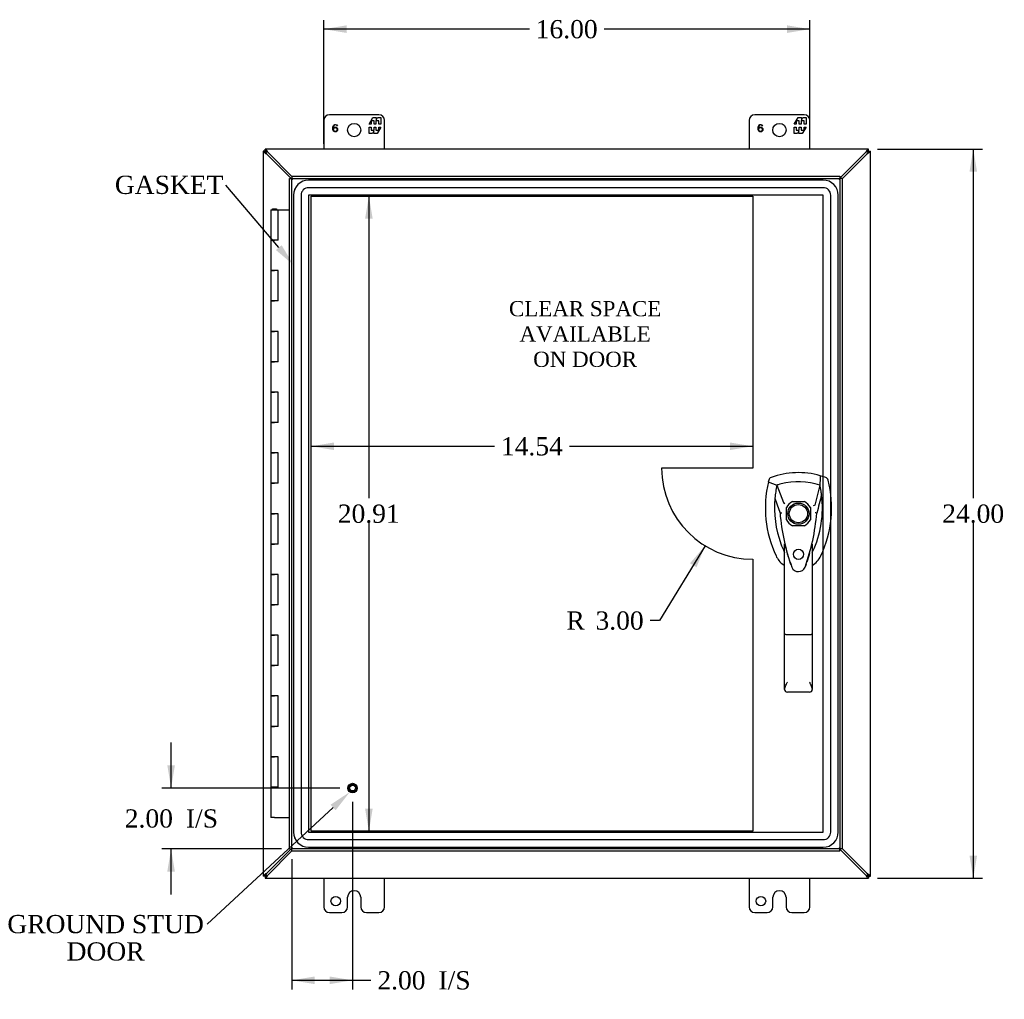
# Model space of a CAD drawing. Header units: inches. Extents: x 1 to 150, y -1 to 99.
# Tile 3 of 10: x 23 to 56, y 37 to 70. Entities that reach past the tile are written whole.
import ezdxf
from ezdxf import colors
from ezdxf.entities.mleader import LeaderData, LeaderLine
from ezdxf.enums import TextEntityAlignment as Align
from ezdxf.lldxf.tags import DXFTag
from ezdxf.math import Vec2, Vec3

# ---------------------------------------------------------------- set-up
doc = ezdxf.new("R2010")
doc.units = ezdxf.units.IN
doc.header["$MEASUREMENT"] = 0
for name, color, linetype in [('COM55381', 7, 'Continuous'), ('COM55517', 7, 'Continuous'), ('COM70220', 7, 'Continuous'), ('COM70654-2', 7, 'Continuous'), ('Default', 7, 'Continuous'), ('DV5_Default', 7, 'Continuous'), ('FET07752', 7, 'Continuous'), ('HAN86294', 7, 'Continuous'), ('STD26258', 7, 'Continuous')]:
    doc.layers.add(name, color=color, linetype=linetype)
doc.styles.add('SEACAD_Times_New_Roman', font='times.ttf')
tags = doc.linetypes.add('HIDDEN2', pattern=[0.1875, 0.125, -0.0625]).pattern_tags.tags
tags[6:7] = [DXFTag(74, 4), DXFTag(75, 0), DXFTag(340, '0'), DXFTag(46, 0.0), DXFTag(50, 0.0), DXFTag(44, 0.0), DXFTag(45, 0.0)]
tags[4:5] = [DXFTag(74, 4), DXFTag(75, 0), DXFTag(340, '0'), DXFTag(46, 0.0), DXFTag(50, 0.0), DXFTag(44, 0.0), DXFTag(45, 0.0)]
doc.dimstyles.new('HAMMOND_(STH_-_120x80)', dxfattribs={"dimtxt": 0.6, "dimasz": 0.75, "dimexe": 0.3, "dimexo": 0.3, "dimgap": 0.15, "dimtad": 0, "dimtih": 1, "dimtoh": 1, "dimzin": 0, "dimdsep": 46, "dimtxsty": 'SEACAD_Times_New_Roman', "dimblk1": '_SE_FILLED', "dimblk2": '_SE_FILLED', "dimsah": 1, "dimcen": 0.3, "dimadec": 0, "dimazin": 0, "dimtfac": 0.8, "dimtofl": 0, "dimtmove": 1, "dimatfit": 3, "dimfxl": 1, "dimtolj": 1, "dimtzin": 0, "dimarcsym": 0})

# ---------------------------------------------------------------- blocks, each defined once
blk = doc.blocks.new('SE4')
at = {"layer": 'COM55381', "color": 7, "linetype": 'Continuous'}
for p, q in [((31.48, 65.189), (31.48, 65.183)), ((31.552, 65.189), (31.48, 65.189)), ((31.552, 65.183), (31.48, 65.183)), ((31.48, 65.183), (31.48, 41.339)), ((31.552, 65.189), (31.552, 65.261)), ((31.558, 65.261), (31.552, 65.261)), ((31.552, 65.183), (31.552, 65.189)), ((31.552, 65.189), (31.558, 65.189)), ((31.552, 65.189), (31.554, 65.187)), ((31.552, 65.189), (31.554, 65.187)), ((31.569, 65.172), (31.555, 65.187)), ((31.569, 65.172), (31.555, 65.187)), ((31.558, 65.189), (31.558, 65.261)), ((51.402, 65.261), (31.558, 65.261)), ((31.569, 65.172), (31.588, 65.153)), ((31.569, 65.172), (31.588, 65.153)), ((51.391, 65.172), (51.372, 65.153)), ((51.391, 65.172), (51.372, 65.153)), ((51.391, 65.172), (51.406, 65.187)), ((51.391, 65.172), (51.406, 65.187)), ((51.408, 65.261), (51.402, 65.261)), ((51.402, 65.189), (51.402, 65.261)), ((51.402, 65.189), (51.408, 65.189)), ((51.408, 65.189), (51.406, 65.187)), ((51.408, 65.189), (51.406, 65.187)), ((51.408, 65.189), (51.408, 65.261)), ((51.408, 65.189), (51.48, 65.189)), ((51.408, 65.189), (51.408, 65.183)), ((51.408, 65.183), (51.48, 65.183)), ((51.48, 65.183), (51.48, 65.189)), ((51.48, 41.339), (51.48, 65.183)), ((31.588, 65.106), (32.403, 64.292)), ((32.427, 64.361), (31.635, 65.153)), ((51.325, 65.153), (50.471, 64.299)), ((50.543, 64.277), (51.372, 65.106)), ((32.403, 42.231), (31.588, 41.416)), ((31.635, 41.369), (32.427, 42.161)), ((50.471, 42.223), (51.325, 41.369)), ((51.372, 41.416), (50.543, 42.245)), ((31.552, 41.339), (31.48, 41.339)), ((31.48, 41.339), (31.48, 41.333)), ((31.552, 41.333), (31.48, 41.333)), ((31.552, 41.333), (31.552, 41.339)), ((31.552, 41.333), (31.554, 41.335)), ((31.552, 41.333), (31.554, 41.335)), ((31.558, 41.333), (31.552, 41.333)), ((31.552, 41.333), (31.552, 41.261)), ((31.552, 41.261), (31.558, 41.261)), ((31.569, 41.35), (31.555, 41.336)), ((31.569, 41.35), (31.555, 41.336)), ((31.558, 41.333), (31.558, 41.261)), ((31.558, 41.261), (51.402, 41.261)), ((31.569, 41.35), (31.588, 41.369)), ((31.569, 41.35), (31.588, 41.369)), ((51.391, 41.35), (51.372, 41.369)), ((51.391, 41.35), (51.372, 41.369)), ((51.391, 41.35), (51.406, 41.336)), ((51.391, 41.35), (51.406, 41.336)), ((51.402, 41.333), (51.402, 41.261)), ((51.408, 41.333), (51.402, 41.333)), ((51.402, 41.261), (51.408, 41.261)), ((51.408, 41.333), (51.406, 41.335)), ((51.408, 41.333), (51.406, 41.335)), ((51.408, 41.339), (51.408, 41.333)), ((51.408, 41.339), (51.48, 41.339)), ((51.408, 41.333), (51.48, 41.333)), ((51.408, 41.333), (51.408, 41.261)), ((51.48, 41.333), (51.48, 41.339))]:
    blk.add_line(p, q, dxfattribs=at)
for centre, radius, start, end in [((31.796, 65.537), 0.479, 232.0287, 244.2304), ((31.846, 65.279), 0.311, 202.5678, 213.8272), ((31.204, 64.945), 0.479, 25.7696, 37.9713), ((31.462, 64.895), 0.311, 56.1728, 67.4323), ((51.756, 64.945), 0.479, 142.0287, 154.2304), ((51.498, 64.895), 0.311, 112.5678, 123.8272), ((51.164, 65.537), 0.479, 295.7696, 307.9713), ((51.114, 65.279), 0.311, 326.1728, 337.4322), ((31.796, 40.985), 0.479, 115.7696, 127.9713), ((31.544, 41.422), 0.0901, 279.1602, 294.8711), ((31.846, 41.243), 0.311, 146.1728, 157.4323), ((31.204, 41.577), 0.479, 322.0287, 334.2304), ((31.462, 41.627), 0.311, 292.5678, 303.8272), ((51.756, 41.577), 0.479, 205.7696, 217.9713), ((51.498, 41.627), 0.311, 236.1728, 247.4322), ((51.164, 40.985), 0.479, 52.0287, 64.2304), ((51.114, 41.243), 0.311, 22.5678, 33.8272)]:
    blk.add_arc(centre, radius, start, end, dxfattribs=at)
for points, knots in [([(31.48, 65.183), (31.48, 65.181), (31.483, 65.178), (31.49, 65.17), (31.496, 65.165), (31.502, 65.16)], [0, 0, 0, 0, 0.5, 0.5, 1, 1, 1, 1]), ([(31.552, 65.183), (31.552, 65.183), (31.552, 65.181), (31.553, 65.179), (31.553, 65.176), (31.554, 65.174), (31.555, 65.171), (31.557, 65.167), (31.558, 65.164), (31.559, 65.161), (31.559, 65.16)], [0, 0, 0, 0, 0.113673, 0.230274, 0.350025, 0.473088, 0.599577, 0.729554, 0.863038, 1, 1, 1, 1]), ([(31.569, 65.172), (31.567, 65.17), (31.565, 65.169), (31.562, 65.169), (31.561, 65.169), (31.559, 65.17), (31.558, 65.171), (31.556, 65.174), (31.556, 65.176), (31.554, 65.182), (31.554, 65.184), (31.554, 65.187)], [0, 0, 0, 0, 0.25, 0.25, 0.375, 0.375, 0.5, 0.5, 0.75, 0.75, 1, 1, 1, 1]), ([(31.554, 65.187), (31.557, 65.187), (31.56, 65.187), (31.565, 65.186), (31.567, 65.185), (31.571, 65.182), (31.573, 65.181), (31.573, 65.176), (31.571, 65.174), (31.569, 65.172)], [0, 0, 0, 0, 0.25, 0.25, 0.5, 0.5, 0.75, 0.75, 1, 1, 1, 1]), ([(31.582, 65.24), (31.576, 65.245), (31.572, 65.251), (31.564, 65.259), (31.56, 65.261), (31.558, 65.261)], [0, 0, 0, 0, 0.5, 0.5, 1, 1, 1, 1]), ([(31.582, 65.182), (31.58, 65.182), (31.578, 65.183), (31.574, 65.185), (31.571, 65.186), (31.568, 65.187), (31.565, 65.188), (31.562, 65.189), (31.56, 65.189), (31.559, 65.189), (31.558, 65.189)], [0, 0, 0, 0, 0.136962, 0.270446, 0.400423, 0.526912, 0.649975, 0.769726, 0.886327, 1, 1, 1, 1]), ([(51.402, 65.261), (51.4, 65.261), (51.397, 65.259), (51.389, 65.251), (51.384, 65.245), (51.379, 65.24)], [0, 0, 0, 0, 0.5, 0.5, 1, 1, 1, 1]), ([(51.402, 65.189), (51.402, 65.189), (51.4, 65.189), (51.398, 65.189), (51.395, 65.188), (51.393, 65.187), (51.389, 65.186), (51.386, 65.185), (51.383, 65.183), (51.38, 65.182), (51.379, 65.182)], [0, 0, 0, 0, 0.113673, 0.230274, 0.350025, 0.473088, 0.599577, 0.729554, 0.863038, 1, 1, 1, 1]), ([(51.391, 65.172), (51.389, 65.174), (51.388, 65.176), (51.388, 65.181), (51.389, 65.182), (51.393, 65.185), (51.395, 65.186), (51.401, 65.187), (51.403, 65.187), (51.406, 65.187)], [0, 0, 0, 0, 0.25, 0.25, 0.5, 0.5, 0.75, 0.75, 1, 1, 1, 1]), ([(51.406, 65.187), (51.406, 65.184), (51.406, 65.182), (51.405, 65.176), (51.404, 65.174), (51.401, 65.17), (51.4, 65.169), (51.395, 65.169), (51.393, 65.17), (51.391, 65.172)], [0, 0, 0, 0, 0.25, 0.25, 0.5, 0.5, 0.75, 0.75, 1, 1, 1, 1]), ([(51.401, 65.16), (51.401, 65.161), (51.402, 65.164), (51.404, 65.167), (51.405, 65.171), (51.406, 65.174), (51.407, 65.176), (51.408, 65.179), (51.408, 65.181), (51.408, 65.183), (51.408, 65.183)], [0, 0, 0, 0, 0.136962, 0.270446, 0.400423, 0.526912, 0.649975, 0.769726, 0.886327, 1, 1, 1, 1]), ([(51.459, 65.16), (51.464, 65.165), (51.47, 65.17), (51.478, 65.178), (51.48, 65.181), (51.48, 65.183)], [0, 0, 0, 0, 0.5, 0.5, 1, 1, 1, 1]), ([(31.502, 41.363), (31.496, 41.357), (31.49, 41.353), (31.483, 41.345), (31.48, 41.342), (31.48, 41.339)], [0, 0, 0, 0, 0.5, 0.5, 1, 1, 1, 1]), ([(31.559, 41.363), (31.559, 41.361), (31.558, 41.359), (31.557, 41.355), (31.555, 41.352), (31.554, 41.349), (31.553, 41.346), (31.553, 41.343), (31.552, 41.341), (31.552, 41.34), (31.552, 41.339)], [0, 0, 0, 0, 0.136962, 0.270446, 0.400423, 0.526912, 0.649975, 0.769726, 0.886327, 1, 1, 1, 1]), ([(31.554, 41.335), (31.554, 41.338), (31.554, 41.341), (31.556, 41.346), (31.556, 41.348), (31.559, 41.352), (31.561, 41.354), (31.565, 41.354), (31.567, 41.352), (31.569, 41.35)], [0, 0, 0, 0, 0.25, 0.25, 0.5, 0.5, 0.75, 0.75, 1, 1, 1, 1]), ([(31.569, 41.35), (31.571, 41.348), (31.573, 41.346), (31.573, 41.342), (31.571, 41.34), (31.567, 41.337), (31.565, 41.337), (31.56, 41.336), (31.557, 41.335), (31.554, 41.335)], [0, 0, 0, 0, 0.25, 0.25, 0.5, 0.5, 0.75, 0.75, 1, 1, 1, 1]), ([(31.582, 41.283), (31.58, 41.282), (31.578, 41.279), (31.575, 41.276), (31.573, 41.273), (31.57, 41.27), (31.567, 41.267), (31.565, 41.265), (31.562, 41.263), (31.56, 41.261), (31.559, 41.261), (31.558, 41.261)], [0, 0, 0, 0, 0.091392, 0.184941, 0.280574, 0.378206, 0.477743, 0.604668, 0.734181, 0.866044, 1, 1, 1, 1]), ([(51.379, 41.34), (51.38, 41.34), (51.383, 41.339), (51.386, 41.338), (51.389, 41.336), (51.393, 41.335), (51.395, 41.334), (51.398, 41.334), (51.4, 41.333), (51.402, 41.333), (51.402, 41.333)], [0, 0, 0, 0, 0.136962, 0.270446, 0.400423, 0.526912, 0.649975, 0.769726, 0.886327, 1, 1, 1, 1]), ([(51.379, 41.283), (51.384, 41.277), (51.389, 41.271), (51.397, 41.264), (51.4, 41.261), (51.402, 41.261)], [0, 0, 0, 0, 0.5, 0.5, 1, 1, 1, 1]), ([(51.406, 41.335), (51.403, 41.335), (51.401, 41.336), (51.395, 41.337), (51.393, 41.337), (51.389, 41.34), (51.388, 41.342), (51.388, 41.346), (51.389, 41.348), (51.391, 41.35)], [0, 0, 0, 0, 0.25, 0.25, 0.5, 0.5, 0.75, 0.75, 1, 1, 1, 1]), ([(51.391, 41.35), (51.393, 41.352), (51.395, 41.354), (51.4, 41.354), (51.401, 41.352), (51.404, 41.348), (51.405, 41.346), (51.406, 41.341), (51.406, 41.338), (51.406, 41.335)], [0, 0, 0, 0, 0.25, 0.25, 0.5, 0.5, 0.75, 0.75, 1, 1, 1, 1]), ([(51.408, 41.339), (51.408, 41.34), (51.408, 41.341), (51.408, 41.343), (51.407, 41.346), (51.406, 41.349), (51.405, 41.352), (51.404, 41.355), (51.402, 41.359), (51.401, 41.361), (51.401, 41.363)], [0, 0, 0, 0, 0.113673, 0.230274, 0.350025, 0.473088, 0.599577, 0.729554, 0.863038, 1, 1, 1, 1]), ([(51.48, 41.339), (51.48, 41.342), (51.478, 41.345), (51.47, 41.353), (51.464, 41.357), (51.459, 41.363)], [0, 0, 0, 0, 0.5, 0.5, 1, 1, 1, 1])]:
    blk.add_open_spline(points, degree=3, knots=knots, dxfattribs=at)
at = {"layer": 'COM55517', "color": 7, "linetype": 'Continuous'}
for p, q in [((31.74, 63.261), (31.974, 63.261)), ((31.74, 63.261), (31.74, 62.261)), ((31.795, 63.27), (31.795, 63.296)), ((31.795, 63.296), (31.845, 63.296)), ((31.845, 63.27), (31.795, 63.27)), ((31.807, 63.27), (31.807, 63.261)), ((31.845, 63.296), (31.87, 63.296)), ((31.845, 63.27), (31.87, 63.27)), ((31.87, 63.296), (31.92, 63.296)), ((31.92, 63.27), (31.87, 63.27)), ((31.907, 63.261), (31.907, 63.27)), ((31.92, 63.296), (31.92, 63.27)), ((31.974, 63.261), (32.355, 63.261)), ((31.974, 62.261), (31.974, 63.261)), ((31.74, 62.261), (31.857, 62.261)), ((31.74, 62.261), (31.74, 61.261)), ((31.857, 62.261), (31.74, 62.261)), ((31.974, 62.261), (31.857, 62.261)), ((31.74, 61.261), (31.857, 61.261)), ((31.857, 61.261), (31.74, 61.261)), ((31.74, 61.261), (31.74, 60.261)), ((31.974, 61.261), (31.857, 61.261)), ((31.974, 60.261), (31.974, 61.261)), ((31.74, 60.261), (31.857, 60.261)), ((31.74, 60.261), (31.74, 59.261)), ((31.857, 60.261), (31.74, 60.261)), ((31.974, 60.261), (31.857, 60.261)), ((31.74, 59.261), (31.857, 59.261)), ((31.857, 59.261), (31.74, 59.261)), ((31.74, 59.261), (31.74, 58.261)), ((31.974, 59.261), (31.857, 59.261)), ((31.974, 58.261), (31.974, 59.261)), ((31.74, 58.261), (31.857, 58.261)), ((31.74, 58.261), (31.74, 57.261)), ((31.857, 58.261), (31.74, 58.261)), ((31.974, 58.261), (31.857, 58.261)), ((31.74, 57.261), (31.857, 57.261)), ((31.857, 57.261), (31.74, 57.261)), ((31.74, 57.261), (31.74, 56.261)), ((31.974, 57.261), (31.857, 57.261)), ((31.974, 56.261), (31.974, 57.261)), ((31.74, 56.261), (31.857, 56.261)), ((31.74, 56.261), (31.74, 55.261)), ((31.857, 56.261), (31.74, 56.261)), ((31.974, 56.261), (31.857, 56.261)), ((31.74, 55.261), (31.857, 55.261)), ((31.857, 55.261), (31.74, 55.261)), ((31.74, 55.261), (31.74, 54.261)), ((31.974, 55.261), (31.857, 55.261)), ((31.974, 54.261), (31.974, 55.261)), ((31.74, 54.261), (31.857, 54.261)), ((31.74, 54.261), (31.74, 53.261)), ((31.857, 54.261), (31.74, 54.261)), ((31.974, 54.261), (31.857, 54.261)), ((31.74, 53.261), (31.857, 53.261)), ((31.857, 53.261), (31.74, 53.261)), ((31.74, 53.261), (31.74, 52.261)), ((31.974, 53.261), (31.857, 53.261)), ((31.974, 52.261), (31.974, 53.261)), ((31.74, 52.261), (31.857, 52.261)), ((31.74, 52.261), (31.74, 51.261)), ((31.857, 52.261), (31.74, 52.261)), ((31.974, 52.261), (31.857, 52.261)), ((31.74, 51.261), (31.857, 51.261)), ((31.857, 51.261), (31.74, 51.261)), ((31.74, 51.261), (31.74, 50.261)), ((31.974, 51.261), (31.857, 51.261)), ((31.974, 50.261), (31.974, 51.261)), ((31.74, 50.261), (31.857, 50.261)), ((31.74, 50.261), (31.74, 49.261)), ((31.857, 50.261), (31.74, 50.261)), ((31.974, 50.261), (31.857, 50.261)), ((31.74, 49.261), (31.857, 49.261)), ((31.857, 49.261), (31.74, 49.261)), ((31.74, 49.261), (31.74, 48.261)), ((31.974, 49.261), (31.857, 49.261)), ((31.974, 48.261), (31.974, 49.261)), ((31.74, 48.261), (31.857, 48.261)), ((31.74, 48.261), (31.74, 47.261)), ((31.857, 48.261), (31.74, 48.261)), ((31.974, 48.261), (31.857, 48.261)), ((31.74, 47.261), (31.857, 47.261)), ((31.857, 47.261), (31.74, 47.261)), ((31.74, 47.261), (31.74, 46.261)), ((31.974, 47.261), (31.857, 47.261)), ((31.974, 46.261), (31.974, 47.261)), ((31.74, 46.261), (31.857, 46.261)), ((31.74, 46.261), (31.74, 45.261)), ((31.857, 46.261), (31.74, 46.261)), ((31.974, 46.261), (31.857, 46.261)), ((31.74, 45.261), (31.857, 45.261)), ((31.857, 45.261), (31.74, 45.261)), ((31.74, 45.261), (31.74, 44.261)), ((31.974, 45.261), (31.857, 45.261)), ((31.974, 44.261), (31.974, 45.261)), ((31.74, 44.261), (31.857, 44.261)), ((31.74, 44.261), (31.74, 43.261)), ((31.857, 44.261), (31.74, 44.261)), ((31.974, 44.261), (31.857, 44.261)), ((31.857, 43.261), (31.74, 43.261)), ((31.857, 43.261), (32.355, 43.261))]:
    blk.add_line(p, q, dxfattribs=at)
at = {"layer": 'COM70220', "color": 7, "linetype": 'HIDDEN2'}
for p, q in [((49.918, 64.239), (32.98, 64.239)), ((49.918, 64.238), (32.98, 64.238)), ((49.918, 63.989), (32.98, 63.989)), ((32.48, 63.739), (32.48, 42.784)), ((32.481, 63.739), (32.481, 42.784)), ((32.73, 63.739), (32.73, 42.784)), ((32.979, 63.739), (32.979, 42.784)), ((49.918, 63.74), (32.98, 63.74)), ((49.918, 63.739), (32.98, 63.739)), ((32.98, 63.739), (32.98, 42.784)), ((49.918, 42.784), (49.918, 63.739)), ((49.919, 42.784), (49.919, 63.739)), ((50.168, 42.784), (50.168, 63.739)), ((50.417, 42.784), (50.417, 63.739)), ((50.418, 42.784), (50.418, 63.739)), ((32.98, 42.784), (49.918, 42.784)), ((32.98, 42.783), (49.918, 42.783)), ((32.98, 42.534), (49.918, 42.534)), ((32.98, 42.285), (49.918, 42.285)), ((32.98, 42.284), (49.918, 42.284))]:
    blk.add_line(p, q, dxfattribs=at)
for centre, radius, start, end in [((32.98, 63.739), 0.5, 90, 180), ((32.98, 63.739), 0.499, 90, 180), ((49.918, 63.739), 0.5, 0, 90), ((49.918, 63.739), 0.499, 0, 90), ((32.98, 63.739), 0.25, 90, 180), ((49.918, 63.739), 0.25, 0, 90), ((32.98, 63.739), 0.001, 90, 180), ((49.918, 63.739), 0.001, 0, 90), ((32.98, 42.784), 0.5, 180, 270), ((32.98, 42.784), 0.499, 180, 270), ((32.98, 42.784), 0.25, 180, 270), ((32.98, 42.784), 0.001, 180, 270), ((49.918, 42.784), 0.5, 270, 0), ((49.918, 42.784), 0.001, 270, 0), ((49.918, 42.784), 0.25, 270, 0), ((49.918, 42.784), 0.499, 270, 0)]:
    blk.add_arc(centre, radius, start, end, dxfattribs=at)
at = {"layer": 'COM70654-2', "color": 7, "linetype": 'Continuous'}
for p, q in [((32.355, 64.292), (32.427, 64.292)), ((32.355, 42.231), (32.355, 64.292)), ((32.427, 64.364), (32.427, 64.292)), ((32.427, 64.364), (50.471, 64.364)), ((32.427, 64.292), (32.463, 64.256)), ((32.427, 64.292), (32.463, 64.256)), ((50.471, 64.292), (50.435, 64.256)), ((50.471, 64.292), (50.435, 64.256)), ((50.471, 64.364), (50.471, 64.292)), ((50.543, 64.292), (50.471, 64.292)), ((50.543, 64.292), (50.543, 42.231)), ((32.355, 42.231), (32.427, 42.231)), ((32.427, 42.231), (32.463, 42.267)), ((32.427, 42.231), (32.463, 42.267)), ((32.427, 42.159), (32.427, 42.231)), ((50.471, 42.159), (32.427, 42.159)), ((50.471, 42.231), (50.435, 42.267)), ((50.471, 42.231), (50.435, 42.267)), ((50.471, 42.159), (50.471, 42.231)), ((50.543, 42.231), (50.471, 42.231))]:
    blk.add_line(p, q, dxfattribs=at)
at = {"layer": 'COM70654-2', "color": 7, "linetype": 'HIDDEN2'}
for p, q in [((32.427, 64.292), (50.471, 64.292)), ((32.427, 42.231), (32.427, 64.292)), ((50.471, 64.292), (50.471, 42.231)), ((48.907, 53.657), (49.304, 53.657)), ((48.71, 53.063), (48.71, 53.46)), ((49.501, 53.46), (49.501, 53.063)), ((49.304, 52.866), (48.907, 52.866)), ((50.471, 42.231), (32.427, 42.231))]:
    blk.add_line(p, q, dxfattribs=at)
blk.add_circle((49.105, 51.923), 0.167, dxfattribs=at)
for radius, start, end in [(0.443, 116.6472, 153.3528), (0.443, 26.6472, 63.3528), (0.442, 206.6472, 243.3528), (0.442, 296.6472, 333.3528)]:
    blk.add_arc((49.105, 53.261), radius, start, end, dxfattribs=at)
at = {"layer": 'DV5_Default', "color": 7, "linetype": 'HIDDEN2'}
for p, q in [((33.066, 63.715), (47.602, 63.715)), ((33.066, 42.808), (33.066, 63.715)), ((47.602, 63.715), (47.602, 54.761)), ((47.602, 54.761), (44.602, 54.761)), ((47.602, 51.761), (47.602, 42.808)), ((47.602, 42.808), (33.066, 42.808))]:
    blk.add_line(p, q, dxfattribs=at)
blk.add_arc((47.602, 54.761), 3, 180, 270, dxfattribs=at)
at = {"layer": 'FET07752', "color": 7, "linetype": 'Continuous'}
for p, q in [((33.48, 66.199), (33.48, 65.261)), ((35.293, 66.386), (33.668, 66.386)), ((34.97, 66.081), (35.092, 66.293)), ((35.133, 66.187), (35.034, 66.187)), ((35.034, 66.187), (35.034, 66.081)), ((35.092, 66.293), (35.201, 66.293)), ((35.133, 66.081), (35.133, 66.187)), ((35.291, 66.187), (35.192, 66.187)), ((35.192, 66.187), (35.192, 66.081)), ((35.201, 66.293), (35.201, 66.216)), ((35.201, 66.216), (35.246, 66.293)), ((35.246, 66.293), (35.355, 66.293)), ((35.291, 66.081), (35.291, 66.187)), ((35.355, 66.293), (35.355, 66.081)), ((35.48, 65.261), (35.48, 66.199)), ((47.48, 66.199), (47.48, 65.261)), ((49.293, 66.386), (47.668, 66.386)), ((48.97, 66.081), (49.092, 66.293)), ((49.133, 66.187), (49.034, 66.187)), ((49.034, 66.187), (49.034, 66.081)), ((49.092, 66.293), (49.201, 66.293)), ((49.133, 66.081), (49.133, 66.187)), ((49.291, 66.187), (49.192, 66.187)), ((49.192, 66.187), (49.192, 66.081)), ((49.201, 66.293), (49.201, 66.216)), ((49.201, 66.216), (49.246, 66.293)), ((49.246, 66.293), (49.355, 66.293)), ((49.291, 66.081), (49.291, 66.187)), ((49.355, 66.293), (49.355, 66.081)), ((49.48, 65.261), (49.48, 66.199)), ((33.928, 66.02), (33.91, 66.019)), ((35.034, 66.081), (34.97, 66.081)), ((34.97, 65.771), (34.97, 65.984)), ((34.97, 65.984), (35.034, 65.984)), ((35.034, 65.984), (35.034, 65.878)), ((35.034, 65.878), (35.133, 65.878)), ((35.124, 65.849), (35.079, 65.771)), ((35.124, 65.771), (35.124, 65.849)), ((35.192, 66.081), (35.133, 66.081)), ((35.133, 65.878), (35.133, 65.984)), ((35.133, 65.984), (35.192, 65.984)), ((35.192, 65.984), (35.192, 65.878)), ((35.192, 65.878), (35.291, 65.878)), ((35.355, 65.984), (35.233, 65.771)), ((35.355, 66.081), (35.291, 66.081)), ((35.291, 65.878), (35.291, 65.984)), ((35.291, 65.984), (35.355, 65.984)), ((47.928, 66.02), (47.91, 66.019)), ((49.034, 66.081), (48.97, 66.081)), ((48.97, 65.771), (48.97, 65.984)), ((48.97, 65.984), (49.034, 65.984)), ((49.034, 65.984), (49.034, 65.878)), ((49.034, 65.878), (49.133, 65.878)), ((49.124, 65.849), (49.079, 65.771)), ((49.124, 65.771), (49.124, 65.849)), ((49.192, 66.081), (49.133, 66.081)), ((49.133, 65.878), (49.133, 65.984)), ((49.133, 65.984), (49.192, 65.984)), ((49.192, 65.984), (49.192, 65.878)), ((49.192, 65.878), (49.291, 65.878)), ((49.355, 65.984), (49.233, 65.771)), ((49.355, 66.081), (49.291, 66.081)), ((49.291, 65.878), (49.291, 65.984)), ((49.291, 65.984), (49.355, 65.984)), ((35.079, 65.771), (34.97, 65.771)), ((35.233, 65.771), (35.124, 65.771)), ((49.079, 65.771), (48.97, 65.771)), ((49.233, 65.771), (49.124, 65.771)), ((33.48, 41.261), (33.48, 40.324)), ((35.48, 40.324), (35.48, 41.261)), ((47.48, 41.261), (47.48, 40.324)), ((49.48, 40.324), (49.48, 41.261)), ((34.48, 40.854), (34.48, 40.854)), ((48.48, 40.854), (48.48, 40.854)), ((34.262, 40.324), (34.262, 40.636)), ((34.698, 40.636), (34.698, 40.324)), ((48.262, 40.324), (48.262, 40.636)), ((48.698, 40.636), (48.698, 40.324)), ((33.668, 40.136), (34.074, 40.136)), ((34.886, 40.136), (35.293, 40.136)), ((47.668, 40.136), (48.074, 40.136)), ((48.886, 40.136), (49.293, 40.136))]:
    blk.add_line(p, q, dxfattribs=at)
for centre, radius in [((34.48, 65.886), 0.219), ((48.48, 65.886), 0.219), ((33.871, 40.511), 0.156), ((47.871, 40.511), 0.156)]:
    blk.add_circle(centre, radius, dxfattribs=at)
for centre, radius, start, end in [((33.668, 66.199), 0.188, 90, 180), ((35.293, 66.199), 0.188, 0, 90), ((47.668, 66.199), 0.188, 90, 180), ((49.293, 66.199), 0.187, 0, 90), ((34.48, 40.636), 0.218, 90, 180), ((34.48, 40.636), 0.218, 0, 90), ((48.48, 40.636), 0.218, 90, 180), ((48.48, 40.636), 0.218, 0, 90), ((33.668, 40.324), 0.188, 180, 270), ((34.074, 40.324), 0.188, 270, 0), ((34.886, 40.324), 0.188, 180, 270), ((35.293, 40.324), 0.188, 270, 0), ((47.668, 40.324), 0.188, 180, 270), ((48.074, 40.324), 0.188, 270, 0), ((48.886, 40.324), 0.188, 180, 270), ((49.293, 40.324), 0.188, 270, 0)]:
    blk.add_arc(centre, radius, start, end, dxfattribs=at)
for points, knots in [([(33.933, 65.903), (33.933, 65.88), (33.927, 65.861), (33.914, 65.847), (33.901, 65.831), (33.883, 65.823), (33.844, 65.823), (33.829, 65.828), (33.817, 65.836), (33.804, 65.845), (33.795, 65.857), (33.788, 65.872), (33.781, 65.889), (33.778, 65.912), (33.778, 66), (33.791, 66.039), (33.817, 66.059), (33.831, 66.068), (33.846, 66.073), (33.863, 66.073), (33.898, 66.074), (33.92, 66.055), (33.928, 66.02)], [0, 0, 0, 0, 0.110261, 0.110261, 0.110261, 0.223154, 0.223154, 0.30312, 0.30312, 0.30312, 0.38679, 0.38679, 0.38679, 0.503586, 0.503586, 0.745743, 0.745743, 0.745743, 0.833775, 0.833775, 0.833775, 1, 1, 1, 1]), ([(33.797, 65.971), (33.797, 65.97), (33.797, 65.969), (33.796, 65.966), (33.795, 65.96), (33.796, 65.953), (33.796, 65.945)], [0, 0, 0, 0, 0.192067, 0.192067, 0.192067, 1, 1, 1, 1]), ([(33.796, 65.945), (33.8, 65.954), (33.806, 65.961), (33.811, 65.967), (33.823, 65.977), (33.84, 65.982), (33.884, 65.982), (33.901, 65.975), (33.914, 65.959), (33.927, 65.944), (33.933, 65.926), (33.933, 65.903)], [0, 0, 0, 0, 0.132846, 0.132846, 0.132846, 0.410439, 0.410439, 0.700424, 0.700424, 0.700424, 1, 1, 1, 1]), ([(33.91, 66.019), (33.903, 66.043), (33.887, 66.056), (33.841, 66.056), (33.826, 66.047), (33.815, 66.031), (33.811, 66.026), (33.809, 66.022), (33.808, 66.02), (33.804, 66.011), (33.801, 66.001), (33.799, 65.989)], [0, 0, 0, 0, 0.391762, 0.391762, 0.726267, 0.726267, 0.726267, 0.804973, 0.804973, 0.804973, 1, 1, 1, 1]), ([(33.915, 65.904), (33.915, 65.921), (33.909, 65.936), (33.898, 65.948), (33.889, 65.959), (33.875, 65.964), (33.856, 65.964), (33.839, 65.964), (33.826, 65.957), (33.816, 65.945), (33.807, 65.933), (33.803, 65.919), (33.803, 65.885), (33.808, 65.872), (33.818, 65.86), (33.828, 65.847), (33.841, 65.841), (33.875, 65.841), (33.89, 65.846), (33.9, 65.858), (33.91, 65.87), (33.915, 65.884), (33.915, 65.904)], [0, 0, 0, 0, 0.130163, 0.130163, 0.130163, 0.253263, 0.253263, 0.253263, 0.376583, 0.376583, 0.376583, 0.505542, 0.505542, 0.620635, 0.620635, 0.620635, 0.732578, 0.732578, 0.869397, 0.869397, 0.869397, 1, 1, 1, 1]), ([(47.933, 65.903), (47.933, 65.88), (47.927, 65.861), (47.914, 65.847), (47.901, 65.831), (47.883, 65.823), (47.844, 65.823), (47.829, 65.828), (47.817, 65.836), (47.804, 65.845), (47.795, 65.857), (47.788, 65.872), (47.781, 65.889), (47.778, 65.912), (47.778, 66), (47.791, 66.039), (47.817, 66.059), (47.831, 66.068), (47.846, 66.073), (47.863, 66.073), (47.898, 66.074), (47.92, 66.055), (47.928, 66.02)], [0, 0, 0, 0, 0.110261, 0.110261, 0.110261, 0.223154, 0.223154, 0.30312, 0.30312, 0.30312, 0.38679, 0.38679, 0.38679, 0.503586, 0.503586, 0.745743, 0.745743, 0.745743, 0.833775, 0.833775, 0.833775, 1, 1, 1, 1]), ([(47.797, 65.971), (47.797, 65.97), (47.797, 65.969), (47.796, 65.966), (47.795, 65.96), (47.796, 65.953), (47.796, 65.945)], [0, 0, 0, 0, 0.192067, 0.192067, 0.192067, 1, 1, 1, 1]), ([(47.796, 65.945), (47.8, 65.954), (47.806, 65.961), (47.811, 65.967), (47.823, 65.977), (47.84, 65.982), (47.884, 65.982), (47.901, 65.975), (47.914, 65.959), (47.927, 65.944), (47.933, 65.926), (47.933, 65.903)], [0, 0, 0, 0, 0.132846, 0.132846, 0.132846, 0.410439, 0.410439, 0.700424, 0.700424, 0.700424, 1, 1, 1, 1]), ([(47.91, 66.019), (47.903, 66.043), (47.887, 66.056), (47.841, 66.056), (47.826, 66.047), (47.815, 66.031), (47.811, 66.026), (47.809, 66.022), (47.808, 66.02), (47.804, 66.011), (47.801, 66.001), (47.799, 65.989)], [0, 0, 0, 0, 0.391762, 0.391762, 0.726267, 0.726267, 0.726267, 0.804973, 0.804973, 0.804973, 1, 1, 1, 1]), ([(47.915, 65.904), (47.915, 65.921), (47.909, 65.936), (47.898, 65.948), (47.889, 65.959), (47.875, 65.964), (47.856, 65.964), (47.839, 65.964), (47.826, 65.957), (47.816, 65.945), (47.807, 65.933), (47.803, 65.919), (47.803, 65.885), (47.808, 65.872), (47.818, 65.86), (47.828, 65.847), (47.841, 65.841), (47.875, 65.841), (47.89, 65.846), (47.9, 65.858), (47.91, 65.87), (47.915, 65.884), (47.915, 65.904)], [0, 0, 0, 0, 0.130163, 0.130163, 0.130163, 0.253263, 0.253263, 0.253263, 0.376583, 0.376583, 0.376583, 0.505542, 0.505542, 0.620635, 0.620635, 0.620635, 0.732578, 0.732578, 0.869397, 0.869397, 0.869397, 1, 1, 1, 1])]:
    blk.add_open_spline(points, degree=3, knots=knots, dxfattribs=at)
for points in [[(33.799, 65.989), (33.799, 65.988), (33.798, 65.982), (33.797, 65.971)], [(47.799, 65.989), (47.799, 65.988), (47.798, 65.982), (47.797, 65.971)]]:
    blk.add_open_spline(points, degree=3, dxfattribs=at)
at = {"layer": 'HAN86294', "color": 7, "linetype": 'Continuous'}
for p, q in [((50.004, 54.45), (49.824, 54.509)), ((48.129, 54.363), (48.114, 54.304)), ((48.114, 54.304), (48.398, 54.199)), ((48.398, 54.199), (48.613, 53.627)), ((49.812, 54.199), (49.648, 53.543)), ((48.613, 53.627), (48.659, 53.593)), ((48.499, 53.278), (48.5, 53.278)), ((49.71, 53.282), (49.711, 53.282)), ((48.65, 49.284), (48.65, 52.262)), ((49.56, 52.261), (49.56, 49.284)), ((49.56, 51.977), (49.566, 51.989)), ((48.857, 51.585), (48.859, 51.58)), ((49.327, 51.507), (49.33, 51.514)), ((48.65, 47.476), (48.65, 49.284)), ((49.47, 49.278), (48.74, 49.278)), ((49.56, 49.284), (49.56, 47.476)), ((49.47, 47.386), (48.74, 47.386))]:
    blk.add_line(p, q, dxfattribs=at)
for radius in [0.35, 0.3]:
    blk.add_circle((49.105, 53.261), radius, dxfattribs=at)
for centre, radius, start, end in [((49.105, 52.027), 2.585, 73.8589, 110.3492), ((51.737, 53.452), 3.721, 166.7532, 205.1027), ((51.737, 53.452), 3.421, 167.3846, 174.7018), ((49.105, 52.027), 2.285, 106.8385, 108.0343), ((49.105, 52.027), 2.285, 104.4503, 106.8385), ((49.105, 52.027), 2.285, 71.9657, 104.4503), ((46.474, 53.452), 3.421, 10.1138, 12.6154), ((46.474, 53.452), 3.421, 334.8973, 7.2824), ((46.474, 53.452), 3.421, 8.519, 10.1138), ((46.474, 53.452), 3.421, 7.2824, 8.519), ((51.737, 53.452), 3.421, 174.7018, 200.2077), ((62.469, 26.834), 29.627, 115.6418, 115.7539), ((55.347, 53.847), 6.872, 184.7542, 199.9908), ((48.588, 51.93), 1.35, 91.2336, 93.7696), ((42.667, 53.877), 7.068, 340.3478, 355.1696), ((49.646, 52.493), 0.791, 85.3077, 89.6394), ((51.737, 53.452), 3.421, 200.2077, 205.1027), ((47.121, 51.657), 1.646, 10.2772, 21.6468), ((49.046, 52.191), 0.45, 205.1027, 208.4225), ((49.164, 52.191), 0.45, 331.5775, 334.8973), ((49.164, 52.191), 0.75, 301.8486, 334.8973), ((49.046, 52.191), 0.75, 233.4788, 238.1514), ((49.106, 51.587), 0.234, 202.2802, 338.2167), ((48.74, 47.476), 0.0903, 180.0017, 181.1154), ((48.74, 47.476), 0.09, 181.1172, 270), ((49.47, 47.476), 0.09, 270, 358.8828), ((49.47, 47.476), 0.0903, 358.8846, 359.9983)]:
    blk.add_arc(centre, radius, start, end, dxfattribs=at)
for points in [[(49.824, 54.509), (49.82, 54.406), (49.816, 54.302), (49.812, 54.199)], [(48.206, 54.45), (48.169, 54.436), (48.139, 54.402), (48.129, 54.363)], [(50.082, 54.363), (50.072, 54.402), (50.042, 54.436), (50.004, 54.45)], [(49.867, 53.885), (49.815, 53.684), (49.763, 53.483), (49.711, 53.282)], [(48.33, 53.768), (48.386, 53.604), (48.443, 53.441), (48.499, 53.278)], [(48.367, 51.873), (48.419, 51.761), (48.5, 51.662), (48.6, 51.588)], [(48.77, 51.848), (48.76, 51.882), (48.75, 51.916), (48.74, 51.95)], [(49.47, 51.949), (49.443, 51.852), (49.413, 51.756), (49.381, 51.66)], [(48.857, 51.585), (48.848, 51.609), (48.84, 51.634), (48.831, 51.658)], [(49.359, 51.595), (49.349, 51.568), (49.339, 51.541), (49.329, 51.514)]]:
    blk.add_open_spline(points, degree=3, dxfattribs=at)
for points, knots in [([(49.844, 51.873), (50.024, 52.258), (50.138, 52.674), (50.219, 53.521), (50.186, 53.951), (50.082, 54.363)], [0, 0, 0, 0, 0.5, 0.5, 1, 1, 1, 1]), ([(49.47, 51.949), (49.487, 52.006), (49.502, 52.064), (49.526, 52.149), (49.533, 52.178), (49.545, 52.218), (49.549, 52.232), (49.554, 52.25), (49.556, 52.255), (49.559, 52.263), (49.56, 52.264), (49.56, 52.261)], [0, 0, 0, 0, 0.5, 0.5, 0.75, 0.75, 0.875, 0.875, 0.9375, 0.9375, 1, 1, 1, 1]), ([(48.74, 49.278), (48.734, 49.278), (48.728, 49.278), (48.717, 49.279), (48.711, 49.279), (48.7, 49.279), (48.695, 49.279), (48.685, 49.28), (48.681, 49.28), (48.668, 49.281), (48.661, 49.281), (48.655, 49.282), (48.653, 49.283), (48.651, 49.283), (48.65, 49.284), (48.65, 49.284)], [0, 0, 0, 0, 0.125, 0.125, 0.25, 0.25, 0.375, 0.375, 0.5, 0.5, 0.75, 0.75, 0.875, 0.875, 1, 1, 1, 1]), ([(49.56, 49.284), (49.56, 49.284), (49.56, 49.283), (49.557, 49.283), (49.556, 49.282), (49.549, 49.281), (49.542, 49.281), (49.53, 49.28), (49.525, 49.28), (49.515, 49.279), (49.51, 49.279), (49.499, 49.279), (49.493, 49.279), (49.482, 49.278), (49.476, 49.278), (49.47, 49.278)], [0, 0, 0, 0, 0.125, 0.125, 0.25, 0.25, 0.5, 0.5, 0.625, 0.625, 0.75, 0.75, 0.875, 0.875, 1, 1, 1, 1]), ([(48.65, 47.474), (48.65, 47.49), (48.654, 47.507), (48.663, 47.535), (48.666, 47.544), (48.674, 47.564), (48.678, 47.574), (48.69, 47.605), (48.7, 47.626), (48.714, 47.659), (48.72, 47.671), (48.73, 47.694), (48.735, 47.706), (48.74, 47.718)], [0, 0, 0, 0, 0.25, 0.25, 0.375, 0.375, 0.5, 0.5, 0.75, 0.75, 0.875, 0.875, 1, 1, 1, 1]), ([(49.47, 47.718), (49.475, 47.706), (49.48, 47.694), (49.491, 47.671), (49.496, 47.659), (49.511, 47.626), (49.52, 47.605), (49.533, 47.574), (49.537, 47.564), (49.544, 47.544), (49.547, 47.535), (49.556, 47.507), (49.56, 47.49), (49.56, 47.474)], [0, 0, 0, 0, 0.125, 0.125, 0.25, 0.25, 0.5, 0.5, 0.625, 0.625, 0.75, 0.75, 1, 1, 1, 1])]:
    blk.add_open_spline(points, degree=3, knots=knots, dxfattribs=at)
at = {"layer": 'STD26258', "color": 7, "linetype": 'HIDDEN2'}
for radius in [0.156, 0.125, 0.0944]:
    blk.add_circle((34.427, 44.231), radius, dxfattribs=at)
at = {"layer": 'DV5_Default', "insert": (42.083, 60.258), "char_height": 0.5, "width": 5.1577, "attachment_point": 2}
blk.add_mtext('{\\fTimes New Roman|b0||i0||c0|p34;\\C7;\\H0.5;\\W1.;CLEAR SPACE \\P}{\\fTimes New Roman|b0||i0||c0|p34;\\C7;\\H0.5;\\W1.;AVAILABLE\\P}{\\fTimes New Roman|b0||i0||c0|p34;\\C7;\\H0.5;\\W1.;ON DOOR}', dxfattribs=at)
blk = doc.blocks.new('DMBLK6413')
at = {"layer": 'Default', "linetype": 'Continuous'}
for points in [[(54.987, 64.511), (54.862, 65.261), (54.737, 64.511)], [(54.987, 42.011), (54.737, 42.011), (54.862, 41.261)]]:
    blk.add_hatch(color=7, dxfattribs=at).paths.add_polyline_path(points)
at = {"layer": 'Default', "color": 7, "linetype": 'Continuous'}
for p, q in [((51.708, 65.261), (55.162, 65.261)), ((54.862, 65.261), (54.862, 53.771)), ((54.862, 52.961), (54.862, 41.261)), ((51.708, 41.261), (55.162, 41.261))]:
    blk.add_line(p, q, dxfattribs=at)
at = {"layer": 'Default', "color": 7, "linetype": 'Continuous', "style": 'SEACAD_Times_New_Roman'}
blk.add_text('24.00', height=0.6, dxfattribs=at).set_placement((53.839, 53.561), align=Align.TOP_LEFT)
blk = doc.blocks.new('_SE_FILLED')
at = {"color": 0}
blk.add_line((0, 0), (-1, 0), dxfattribs=at)
blk.add_solid([(0, 0), (-1, -0.1665), (-1, 0.1665), (0, 0)], dxfattribs=at)
blk = doc.blocks.new('DMBLK6414')
at = {"layer": 'Default', "linetype": 'Continuous'}
for points in [[(34.23, 69.331), (33.48, 69.206), (34.23, 69.081)], [(48.73, 69.331), (48.73, 69.081), (49.48, 69.206)]]:
    blk.add_hatch(color=7, dxfattribs=at).paths.add_polyline_path(points)
at = {"layer": 'Default', "color": 7, "linetype": 'Continuous'}
for p, q in [((33.48, 65.436), (33.48, 69.506)), ((49.48, 65.436), (49.48, 69.506)), ((40.246, 69.206), (33.48, 69.206)), ((49.48, 69.206), (42.714, 69.206))]:
    blk.add_line(p, q, dxfattribs=at)
at = {"layer": 'Default', "color": 7, "linetype": 'Continuous', "style": 'SEACAD_Times_New_Roman'}
blk.add_text('16.00', height=0.6, dxfattribs=at).set_placement((40.456, 69.506), align=Align.TOP_LEFT)
blk = doc.blocks.new('DMBLK6418')
at = {"layer": 'Default', "linetype": 'Continuous'}
for points in [[(33.177, 37.78), (33.177, 38.03), (32.427, 37.905)], [(33.677, 37.78), (34.427, 37.905), (33.677, 38.03)]]:
    blk.add_hatch(color=7, dxfattribs=at).paths.add_polyline_path(points)
at = {"layer": 'Default', "color": 7, "linetype": 'Continuous'}
for p, q in [((34.427, 43.774), (34.427, 37.605)), ((32.427, 41.895), (32.427, 37.605)), ((32.427, 37.905), (34.733, 37.905)), ((34.733, 37.905), (35.033, 37.905))]:
    blk.add_line(p, q, dxfattribs=at)
at = {"layer": 'Default', "color": 7, "linetype": 'Continuous', "style": 'SEACAD_Times_New_Roman'}
for s, p in [('I/S', (37.255, 38.205)), ('2.00', (35.243, 38.205))]:
    blk.add_text(s, height=0.6, dxfattribs=at).set_placement(p, align=Align.TOP_LEFT)
blk = doc.blocks.new('DMBLK6419')
at = {"layer": 'Default', "linetype": 'Continuous'}
for points in [[(28.327, 44.981), (28.452, 44.231), (28.577, 44.981)], [(28.327, 41.481), (28.577, 41.481), (28.452, 42.231)]]:
    blk.add_hatch(color=7, dxfattribs=at).paths.add_polyline_path(points)
at = {"layer": 'Default', "color": 7, "linetype": 'Continuous'}
for p, q in [((28.452, 44.231), (28.452, 45.731)), ((34.002, 44.231), (28.152, 44.231)), ((32.091, 42.231), (28.152, 42.231)), ((28.452, 40.731), (28.452, 42.231))]:
    blk.add_line(p, q, dxfattribs=at)
at = {"layer": 'Default', "color": 7, "linetype": 'Continuous', "style": 'SEACAD_Times_New_Roman'}
for s, p in [('2.00', (26.927, 43.531)), ('I/S', (28.939, 43.531))]:
    blk.add_text(s, height=0.6, dxfattribs=at).set_placement(p, align=Align.TOP_LEFT)
blk = doc.blocks.new('DMBLK6425')
at = {"layer": 'Default', "linetype": 'Continuous'}
for points in [[(35.089, 62.965), (34.964, 63.715), (34.839, 62.965)], [(35.089, 43.558), (34.839, 43.558), (34.964, 42.808)]]:
    blk.add_hatch(color=7, dxfattribs=at).paths.add_polyline_path(points)
at = {"layer": 'Default', "color": 7, "linetype": 'Continuous'}
for p, q in [((34.964, 63.715), (34.964, 53.771)), ((34.964, 52.961), (34.964, 42.808))]:
    blk.add_line(p, q, dxfattribs=at)
at = {"layer": 'Default', "color": 7, "linetype": 'Continuous', "style": 'SEACAD_Times_New_Roman'}
blk.add_text('20.91', height=0.6, dxfattribs=at).set_placement((33.94, 53.561), align=Align.TOP_LEFT)
blk = doc.blocks.new('DMBLK6426')
at = {"layer": 'Default', "linetype": 'Continuous'}
for points in [[(33.816, 55.354), (33.816, 55.604), (33.066, 55.479)], [(46.852, 55.354), (47.602, 55.479), (46.852, 55.604)]]:
    blk.add_hatch(color=7, dxfattribs=at).paths.add_polyline_path(points)
at = {"layer": 'Default', "color": 7, "linetype": 'Continuous'}
for p, q in [((33.066, 55.479), (39.1, 55.479)), ((41.568, 55.479), (47.602, 55.479))]:
    blk.add_line(p, q, dxfattribs=at)
at = {"layer": 'Default', "color": 7, "linetype": 'Continuous', "style": 'SEACAD_Times_New_Roman'}
blk.add_text('14.54', height=0.6, dxfattribs=at).set_placement((39.31, 55.779), align=Align.TOP_LEFT)
blk = doc.blocks.new('DMBLK6427')
at = {"layer": 'Default', "linetype": 'Continuous'}
blk.add_hatch(color=7, dxfattribs=at).paths.add_polyline_path([(45.749, 51.499), (46.034, 52.204), (45.536, 51.629)])
at = {"layer": 'Default', "color": 7, "linetype": 'Continuous'}
for p, q in [((46.034, 52.204), (44.526, 49.744)), ((44.526, 49.744), (44.226, 49.744))]:
    blk.add_line(p, q, dxfattribs=at)
at = {"layer": 'Default', "color": 7, "linetype": 'Continuous', "style": 'SEACAD_Times_New_Roman'}
for s, p in [('R', (41.467, 50.044)), ('3.00', (42.424, 50.044))]:
    blk.add_text(s, height=0.6, dxfattribs=at).set_placement(p, align=Align.TOP_LEFT)

msp = doc.modelspace()

# ---------------------------------------------------------------- block references
at = {"layer": 'Default'}
msp.add_blockref('SE4', (0, 0), dxfattribs=at)

# ---------------------------------------------------------------- dimensions: what is measured, and where the dimension line sits
at = {"layer": 'Default', "color": 7, "linetype": 'Continuous'}
dim = msp.add_linear_dim(base=(33.48, 69.206), p1=(49.48, 65.136), p2=(33.48, 65.136), text='\\A1;<>', dimstyle='HAMMOND_(STH_-_120x80)', override={"dimtmove": 0}, dxfattribs=at)
dim.commit()
dim.dimension.update_dxf_attribs({"geometry": 'DMBLK6414', "text_midpoint": (41.48, 69.206), "dimtype": 160})
for base, p1, p2, angle, text, picture, middle, dimtype in [((54.862, 65.261), (51.408, 65.261), (51.408, 41.261), 270, '\\A1;<>', 'DMBLK6413', (54.862, 53.261), 161), ((34.964, 42.808), (33.066, 63.715), (47.602, 42.808), 90, '\\A1;<>', 'DMBLK6425', (34.964, 53.261), 160), ((33.066, 55.479), (33.066, 63.715), (47.602, 63.715), 0, '\\A1;<>', 'DMBLK6426', (40.334, 55.479), 161), ((28.452, 44.231), (32.391, 42.231), (34.302, 44.231), 90, '\\A1;<> I/S', 'DMBLK6419', (28.452, 43.231), 160)]:
    dim = msp.add_linear_dim(base=base, p1=p1, p2=p2, angle=angle, text=text, dimstyle='HAMMOND_(STH_-_120x80)', override={"dimtmove": 0}, dxfattribs=at)
    dim.commit()
    dim.dimension.update_dxf_attribs({"geometry": picture, "text_midpoint": middle, "dimtype": dimtype})
dim = msp.add_radius_dim(center=(47.602, 54.761), mpoint=(46.034, 52.204), text='\\A1;<>', dimstyle='HAMMOND_(STH_-_120x80)', override={"dimtmove": 0}, dxfattribs=at)
dim.commit()
dim.dimension.update_dxf_attribs({"geometry": 'DMBLK6427', "text_midpoint": (44.226, 49.744), "dimtype": 164})
dim = msp.add_linear_dim(base=(34.427, 37.905), p1=(32.427, 42.195), p2=(34.427, 44.074), text='\\A1;<> I/S', dimstyle='HAMMOND_(STH_-_120x80)', dxfattribs=at)
dim.commit()
dim.dimension.update_dxf_attribs({"geometry": 'DMBLK6418', "text_midpoint": (35.033, 37.905), "dimtype": 160})

# ---------------------------------------------------------------- leaders
ml = msp.add_multileader_mtext('Standard', dxfattribs=at)
ml.set_content('{\\pxsm0.9;\\fTimes New Roman|b0||i0||c0|p34;\\W1.;GASKET\\P}', color=7)
ml.set_leader_properties()
ml.build(insert=Vec2(0, 0))
ml.multileader.update_dxf_attribs({"dogleg_length": 0, "arrow_head_size": 0.75})
ctx = ml.context
ctx.base_point, ctx.char_height, ctx.arrow_head_size, ctx.landing_gap_size = Vec3(26.511, 63.866), 0.6, 0.75, 0.21
notes = []
notes.append((ctx, [(0, (1, 1, 0), (30.254, 64.076), (-1, 0), 0, [(0, [(32.481, 61.445)], 0, [])])]))
ctx.mtext.insert = Vec3(26.601, 64.383)
ml = msp.add_multileader_mtext('Standard', dxfattribs=at)
ml.set_content('{\\pxsm0.9;\\fTimes New Roman|b0||i0||c0|p34;\\W1.;GROUND STUD\\PDOOR\\P}', color=7)
ml.set_leader_properties()
ml.build(insert=Vec2(0, 0))
ml.multileader.update_dxf_attribs({"dogleg_length": 0, "arrow_head_size": 0.75})
ctx = ml.context
ctx.base_point, ctx.char_height, ctx.arrow_head_size, ctx.landing_gap_size = Vec3(23.073, 39.538), 0.6, 0.75, 0.21
ctx.text_align_type = 1
notes.append((ctx, [(0, (1, 1, 0), (29.637, 39.748), (-1, 0), 0, [(0, [(34.337, 44.103)], 0, [])])]))
ctx.mtext.insert, ctx.mtext.alignment = Vec3(26.295, 40.055), 2
for ctx, leaders in notes:
    for number, flags, end, landing, length, lines in leaders:
        leader = LeaderData()
        leader.index, (leader.has_last_leader_line, leader.has_dogleg_vector, leader.attachment_direction) = number, flags
        leader.last_leader_point, leader.dogleg_vector, leader.dogleg_length = Vec3(end), Vec3(landing), length
        for number, points, colour, breaks in lines:
            line = LeaderLine()
            line.index, line.vertices, line.color, line.breaks = number, Vec3.list(points), colors.encode_raw_color(colour), breaks
            leader.lines.append(line)
        ctx.leaders.append(leader)

doc.saveas('drawing.dxf')
